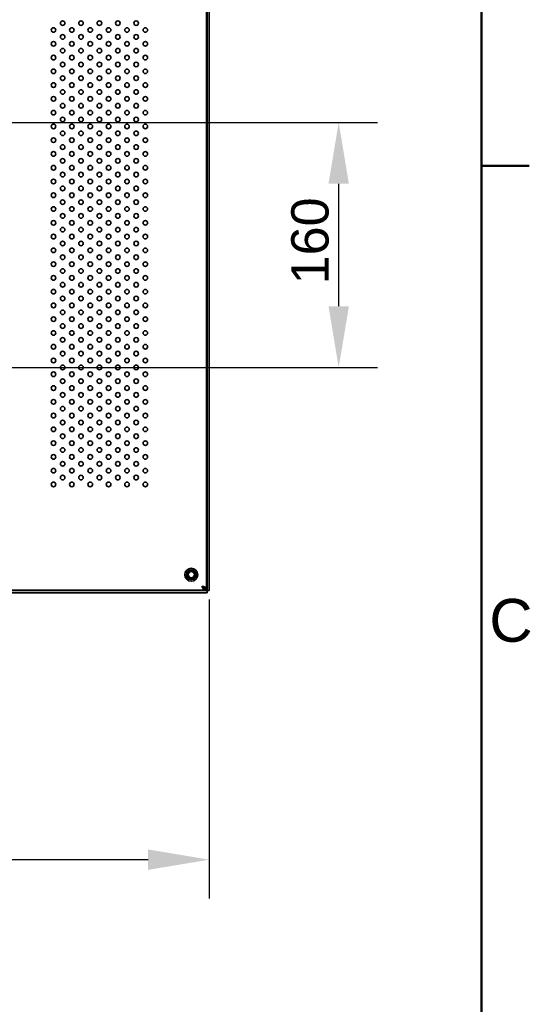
# Model space of a CAD drawing. Header units: millimetres. Extents: x 0 to 5110, y 0 to 2376.
# Tile 94 of 95: x 2978 to 3311, y 1234 to 1878. Entities that reach past the tile are written whole.
import ezdxf

# ---------------------------------------------------------------- set-up
doc = ezdxf.new("R2010")
doc.units = ezdxf.units.MM
doc.header["$LTSCALE"] = 8
for name, color, linetype, lineweight in [('Bemaßungen(ISO)', 7, 'Continuous', 18), ('Rahmen_0', 7, 'Continuous', 50), ('Rahmen_2', 7, 'Continuous', 50), ('Sichtbare Kanten(ISO)', 7, 'Continuous', 35)]:
    doc.layers.add(name, color=color, linetype=linetype, lineweight=lineweight)
doc.styles.add('Aktuell-BSI', font='arial.ttf')
doc.styles.add('Aktuell-ISOGroßer Text', font='arial.ttf')
doc.dimstyles.new('X.XXXGroßer Text', dxfattribs={"dimscale": 8, "dimtxt": 3.048, "dimasz": 5, "dimexe": 3.175, "dimexo": 0.75, "dimgap": 0.762, "dimtad": 1, "dimdec": 1, "dimrnd": 1e-08, "dimzin": 12, "dimtxsty": 'Aktuell-ISOGroßer Text', "dimcen": 0.09, "dimdle": 10, "dimclrd": 256, "dimclre": 256, "dimclrt": 7, "dimadec": 0, "dimazin": 3, "dimtfac": 0.656168, "dimtdec": 1, "dimtmove": 0, "dimatfit": 3, "dimfxl": 1, "dimtolj": 1, "dimlwd": 25, "dimlwe": 25, "dimarcsym": 0})

# ---------------------------------------------------------------- blocks, each defined once
blk = doc.blocks.new('Ränder Standardrahmen')
at = {"layer": 'Rahmen_0'}
blk.add_line((410, 222.75), (413.9, 222.75), dxfattribs=at)
at = {"layer": 'Rahmen_0', "flags": 128}
blk.add_lwpolyline([(10, 10), (10, 287), (410, 287), (410, 10), (10, 10)], dxfattribs=at)
at = {"layer": 'Rahmen_2', "insert": (410.639, 183.816), "char_height": 3.5, "attachment_point": 7, "style": 'Aktuell-BSI'}
blk.add_mtext('C', dxfattribs=at)
blk = doc.blocks.new('*D20')
at = {"layer": 'Bemaßungen(ISO)', "color": 250, "linetype": 'Continuous', "lineweight": 25, "true_color": 0x3f3f3f, "transparency": 16777216}
for p, q in [((2761.52, 1619.25), (2761.52, 1303.1)), ((3102.27, 1498.5), (3102.27, 1303.1)), ((3062.27, 1328.5), (2801.52, 1328.5))]:
    blk.add_line(p, q, dxfattribs=at)
at = {"layer": 'Bemaßungen(ISO)', "color": 250, "linetype": 'Continuous', "true_color": 0x3f3f3f, "transparency": 16777216}
for points in [[(2801.52, 1335.17), (2801.52, 1321.84), (2761.52, 1328.5)], [(3062.27, 1335.17), (3062.27, 1321.84), (3102.27, 1328.5)]]:
    blk.add_solid(points, dxfattribs=at)
at = {"layer": 'Defpoints', "color": 0, "linetype": 'Continuous', "transparency": 16777216}
for p in [(2761.52, 1625.25), (3102.27, 1504.5), (2761.52, 1328.5)]:
    blk.add_point(p, dxfattribs=at)
at = {"layer": 'Bemaßungen(ISO)', "color": 7, "linetype": 'Continuous', "lineweight": 25, "transparency": 16777216, "insert": (2864.92, 1363.91), "char_height": 24.384, "attachment_point": 1, "style": 'Aktuell-ISOGroßer Text'}
blk.add_mtext('\\A1;340,8', dxfattribs=at)
blk = doc.blocks.new('*D25')
at = {"layer": 'Bemaßungen(ISO)', "color": 250, "linetype": 'Continuous', "lineweight": 25, "true_color": 0x3f3f3f, "transparency": 16777216}
for p, q in [((2872.52, 1810.25), (3212.15, 1810.25)), ((3186.75, 1690.25), (3186.75, 1770.25)), ((2872.52, 1650.25), (3212.15, 1650.25))]:
    blk.add_line(p, q, dxfattribs=at)
at = {"layer": 'Bemaßungen(ISO)', "color": 250, "linetype": 'Continuous', "true_color": 0x3f3f3f, "transparency": 16777216}
for points in [[(3180.09, 1770.25), (3193.42, 1770.25), (3186.75, 1810.25)], [(3180.09, 1690.25), (3193.42, 1690.25), (3186.75, 1650.25)]]:
    blk.add_solid(points, dxfattribs=at)
at = {"layer": 'Defpoints', "color": 0, "linetype": 'Continuous', "transparency": 16777216}
for p in [(2866.52, 1810.25), (3186.75, 1810.25), (2866.52, 1650.25)]:
    blk.add_point(p, dxfattribs=at)
at = {"layer": 'Bemaßungen(ISO)', "color": 7, "linetype": 'Continuous', "lineweight": 25, "transparency": 16777216, "insert": (3155.76, 1704.5), "char_height": 24.384, "attachment_point": 1, "rotation": 90, "style": 'Aktuell-ISOGroßer Text'}
blk.add_mtext('\\A1;160', dxfattribs=at)

msp = doc.modelspace()

# ---------------------------------------------------------------- linework, layer by layer
at = {"layer": 'Sichtbare Kanten(ISO)'}
for p, q in [((3100.52, 2021.25), (3100.52, 1506.25)), ((3100.77, 2023), (3100.77, 1504.5)), ((3102.27, 2023), (3102.27, 1504.5)), ((3099.11, 1506.11), (3100.48, 1506.11)), ((3100.77, 1504.5), (2222.27, 1504.5)), ((3100.77, 1503), (2222.27, 1503)), ((3099.11, 1504.75), (2223.92, 1504.75)), ((3100.77, 1504.5), (3100.77, 1503)), ((3100.77, 1504.5), (3102.27, 1504.5))]:
    msp.add_line(p, q, dxfattribs=at)
for centre, radius in [((3006.52, 1875.25), 1.5), ((3018.52, 1875.25), 1.5), ((3030.52, 1875.25), 1.5), ((3042.52, 1875.25), 1.5), ((3054.52, 1875.25), 1.5), ((3000.52, 1870.75), 1.5), ((3006.52, 1866.25), 1.5), ((3012.52, 1870.75), 1.5), ((3018.52, 1866.25), 1.5), ((3024.52, 1870.75), 1.5), ((3030.52, 1866.25), 1.5), ((3036.52, 1870.75), 1.5), ((3042.52, 1866.25), 1.5), ((3048.52, 1870.75), 1.5), ((3054.52, 1866.25), 1.5), ((3060.52, 1870.75), 1.5), ((3000.52, 1861.75), 1.5), ((3012.52, 1861.75), 1.5), ((3024.52, 1861.75), 1.5), ((3036.52, 1861.75), 1.5), ((3048.52, 1861.75), 1.5), ((3060.52, 1861.75), 1.5), ((3000.52, 1852.75), 1.5), ((3006.52, 1857.25), 1.5), ((3012.52, 1852.75), 1.5), ((3018.52, 1857.25), 1.5), ((3024.52, 1852.75), 1.5), ((3030.52, 1857.25), 1.5), ((3036.52, 1852.75), 1.5), ((3042.52, 1857.25), 1.5), ((3048.52, 1852.75), 1.5), ((3054.52, 1857.25), 1.5), ((3060.52, 1852.75), 1.5), ((3006.52, 1848.25), 1.5), ((3018.52, 1848.25), 1.5), ((3030.52, 1848.25), 1.5), ((3042.52, 1848.25), 1.5), ((3054.52, 1848.25), 1.5), ((3000.52, 1843.75), 1.5), ((3006.52, 1839.25), 1.5), ((3012.52, 1843.75), 1.5), ((3018.52, 1839.25), 1.5), ((3024.52, 1843.75), 1.5), ((3030.52, 1839.25), 1.5), ((3036.52, 1843.75), 1.5), ((3042.52, 1839.25), 1.5), ((3048.52, 1843.75), 1.5), ((3054.52, 1839.25), 1.5), ((3060.52, 1843.75), 1.5), ((3000.52, 1834.75), 1.5), ((3012.52, 1834.75), 1.5), ((3024.52, 1834.75), 1.5), ((3036.52, 1834.75), 1.5), ((3048.52, 1834.75), 1.5), ((3060.52, 1834.75), 1.5), ((3006.52, 1830.25), 1.5), ((3018.52, 1830.25), 1.5), ((3030.52, 1830.25), 1.5), ((3042.52, 1830.25), 1.5), ((3054.52, 1830.25), 1.5), ((3000.52, 1825.75), 1.5), ((3006.52, 1821.25), 1.5), ((3012.52, 1825.75), 1.5), ((3018.52, 1821.25), 1.5), ((3024.52, 1825.75), 1.5), ((3030.52, 1821.25), 1.5), ((3036.52, 1825.75), 1.5), ((3042.52, 1821.25), 1.5), ((3048.52, 1825.75), 1.5), ((3054.52, 1821.25), 1.5), ((3060.52, 1825.75), 1.5), ((3000.52, 1816.75), 1.5), ((3012.52, 1816.75), 1.5), ((3024.52, 1816.75), 1.5), ((3036.52, 1816.75), 1.5), ((3048.52, 1816.75), 1.5), ((3060.52, 1816.75), 1.5), ((3000.52, 1807.75), 1.5), ((3006.52, 1812.25), 1.5), ((3012.52, 1807.75), 1.5), ((3018.52, 1812.25), 1.5), ((3024.52, 1807.75), 1.5), ((3030.52, 1812.25), 1.5), ((3036.52, 1807.75), 1.5), ((3042.52, 1812.25), 1.5), ((3048.52, 1807.75), 1.5), ((3054.52, 1812.25), 1.5), ((3060.52, 1807.75), 1.5), ((3006.52, 1803.25), 1.5), ((3018.52, 1803.25), 1.5), ((3030.52, 1803.25), 1.5), ((3042.52, 1803.25), 1.5), ((3054.52, 1803.25), 1.5), ((3000.52, 1798.75), 1.5), ((3006.52, 1794.25), 1.5), ((3012.52, 1798.75), 1.5), ((3018.52, 1794.25), 1.5), ((3024.52, 1798.75), 1.5), ((3030.52, 1794.25), 1.5), ((3036.52, 1798.75), 1.5), ((3042.52, 1794.25), 1.5), ((3048.52, 1798.75), 1.5), ((3054.52, 1794.25), 1.5), ((3060.52, 1798.75), 1.5), ((3000.52, 1789.75), 1.5), ((3012.52, 1789.75), 1.5), ((3024.52, 1789.75), 1.5), ((3036.52, 1789.75), 1.5), ((3048.52, 1789.75), 1.5), ((3060.52, 1789.75), 1.5), ((3006.52, 1785.25), 1.5), ((3018.52, 1785.25), 1.5), ((3030.52, 1785.25), 1.5), ((3042.52, 1785.25), 1.5), ((3054.52, 1785.25), 1.5), ((3000.52, 1780.75), 1.5), ((3006.52, 1776.25), 1.5), ((3012.52, 1780.75), 1.5), ((3018.52, 1776.25), 1.5), ((3024.52, 1780.75), 1.5), ((3030.52, 1776.25), 1.5), ((3036.52, 1780.75), 1.5), ((3042.52, 1776.25), 1.5), ((3048.52, 1780.75), 1.5), ((3054.52, 1776.25), 1.5), ((3060.52, 1780.75), 1.5), ((3000.52, 1771.75), 1.5), ((3012.52, 1771.75), 1.5), ((3024.52, 1771.75), 1.5), ((3036.52, 1771.75), 1.5), ((3048.52, 1771.75), 1.5), ((3060.52, 1771.75), 1.5), ((3000.52, 1762.75), 1.5), ((3006.52, 1767.25), 1.5), ((3012.52, 1762.75), 1.5), ((3018.52, 1767.25), 1.5), ((3024.52, 1762.75), 1.5), ((3030.52, 1767.25), 1.5), ((3036.52, 1762.75), 1.5), ((3042.52, 1767.25), 1.5), ((3048.52, 1762.75), 1.5), ((3054.52, 1767.25), 1.5), ((3060.52, 1762.75), 1.5), ((3006.52, 1758.25), 1.5), ((3018.52, 1758.25), 1.5), ((3030.52, 1758.25), 1.5), ((3042.52, 1758.25), 1.5), ((3054.52, 1758.25), 1.5), ((3000.52, 1753.75), 1.5), ((3006.52, 1749.25), 1.5), ((3012.52, 1753.75), 1.5), ((3018.52, 1749.25), 1.5), ((3024.52, 1753.75), 1.5), ((3030.52, 1749.25), 1.5), ((3036.52, 1753.75), 1.5), ((3042.52, 1749.25), 1.5), ((3048.52, 1753.75), 1.5), ((3054.52, 1749.25), 1.5), ((3060.52, 1753.75), 1.5), ((3000.52, 1744.75), 1.5), ((3012.52, 1744.75), 1.5), ((3024.52, 1744.75), 1.5), ((3036.52, 1744.75), 1.5), ((3048.52, 1744.75), 1.5), ((3060.52, 1744.75), 1.5), ((3006.52, 1740.25), 1.5), ((3018.52, 1740.25), 1.5), ((3030.52, 1740.25), 1.5), ((3042.52, 1740.25), 1.5), ((3054.52, 1740.25), 1.5), ((3000.52, 1735.75), 1.5), ((3006.52, 1731.25), 1.5), ((3012.52, 1735.75), 1.5), ((3018.52, 1731.25), 1.5), ((3024.52, 1735.75), 1.5), ((3030.52, 1731.25), 1.5), ((3036.52, 1735.75), 1.5), ((3042.52, 1731.25), 1.5), ((3048.52, 1735.75), 1.5), ((3054.52, 1731.25), 1.5), ((3060.52, 1735.75), 1.5), ((3000.52, 1726.75), 1.5), ((3012.52, 1726.75), 1.5), ((3024.52, 1726.75), 1.5), ((3036.52, 1726.75), 1.5), ((3048.52, 1726.75), 1.5), ((3060.52, 1726.75), 1.5), ((3000.52, 1717.75), 1.5), ((3006.52, 1722.25), 1.5), ((3012.52, 1717.75), 1.5), ((3018.52, 1722.25), 1.5), ((3024.52, 1717.75), 1.5), ((3030.52, 1722.25), 1.5), ((3036.52, 1717.75), 1.5), ((3042.52, 1722.25), 1.5), ((3048.52, 1717.75), 1.5), ((3054.52, 1722.25), 1.5), ((3060.52, 1717.75), 1.5), ((3006.52, 1713.25), 1.5), ((3018.52, 1713.25), 1.5), ((3030.52, 1713.25), 1.5), ((3042.52, 1713.25), 1.5), ((3054.52, 1713.25), 1.5), ((3000.52, 1708.75), 1.5), ((3006.52, 1704.25), 1.5), ((3012.52, 1708.75), 1.5), ((3018.52, 1704.25), 1.5), ((3024.52, 1708.75), 1.5), ((3030.52, 1704.25), 1.5), ((3036.52, 1708.75), 1.5), ((3042.52, 1704.25), 1.5), ((3048.52, 1708.75), 1.5), ((3054.52, 1704.25), 1.5), ((3060.52, 1708.75), 1.5), ((3000.52, 1699.75), 1.5), ((3012.52, 1699.75), 1.5), ((3024.52, 1699.75), 1.5), ((3036.52, 1699.75), 1.5), ((3048.52, 1699.75), 1.5), ((3060.52, 1699.75), 1.5), ((3006.52, 1695.25), 1.5), ((3018.52, 1695.25), 1.5), ((3030.52, 1695.25), 1.5), ((3042.52, 1695.25), 1.5), ((3054.52, 1695.25), 1.5), ((3000.52, 1690.75), 1.5), ((3006.52, 1686.25), 1.5), ((3012.52, 1690.75), 1.5), ((3018.52, 1686.25), 1.5), ((3024.52, 1690.75), 1.5), ((3030.52, 1686.25), 1.5), ((3036.52, 1690.75), 1.5), ((3042.52, 1686.25), 1.5), ((3048.52, 1690.75), 1.5), ((3054.52, 1686.25), 1.5), ((3060.52, 1690.75), 1.5), ((3000.52, 1681.75), 1.5), ((3012.52, 1681.75), 1.5), ((3024.52, 1681.75), 1.5), ((3036.52, 1681.75), 1.5), ((3048.52, 1681.75), 1.5), ((3060.52, 1681.75), 1.5), ((3000.52, 1672.75), 1.5), ((3006.52, 1677.25), 1.5), ((3012.52, 1672.75), 1.5), ((3018.52, 1677.25), 1.5), ((3024.52, 1672.75), 1.5), ((3030.52, 1677.25), 1.5), ((3036.52, 1672.75), 1.5), ((3042.52, 1677.25), 1.5), ((3048.52, 1672.75), 1.5), ((3054.52, 1677.25), 1.5), ((3060.52, 1672.75), 1.5), ((3006.52, 1668.25), 1.5), ((3018.52, 1668.25), 1.5), ((3030.52, 1668.25), 1.5), ((3042.52, 1668.25), 1.5), ((3054.52, 1668.25), 1.5), ((3000.52, 1663.75), 1.5), ((3006.52, 1659.25), 1.5), ((3012.52, 1663.75), 1.5), ((3018.52, 1659.25), 1.5), ((3024.52, 1663.75), 1.5), ((3030.52, 1659.25), 1.5), ((3036.52, 1663.75), 1.5), ((3042.52, 1659.25), 1.5), ((3048.52, 1663.75), 1.5), ((3054.52, 1659.25), 1.5), ((3060.52, 1663.75), 1.5), ((3000.52, 1654.75), 1.5), ((3012.52, 1654.75), 1.5), ((3024.52, 1654.75), 1.5), ((3036.52, 1654.75), 1.5), ((3048.52, 1654.75), 1.5), ((3060.52, 1654.75), 1.5), ((3006.52, 1650.25), 1.5), ((3018.52, 1650.25), 1.5), ((3030.52, 1650.25), 1.5), ((3042.52, 1650.25), 1.5), ((3054.52, 1650.25), 1.5), ((3000.52, 1645.75), 1.5), ((3006.52, 1641.25), 1.5), ((3012.52, 1645.75), 1.5), ((3018.52, 1641.25), 1.5), ((3024.52, 1645.75), 1.5), ((3030.52, 1641.25), 1.5), ((3036.52, 1645.75), 1.5), ((3042.52, 1641.25), 1.5), ((3048.52, 1645.75), 1.5), ((3054.52, 1641.25), 1.5), ((3060.52, 1645.75), 1.5), ((3000.52, 1636.75), 1.5), ((3012.52, 1636.75), 1.5), ((3024.52, 1636.75), 1.5), ((3036.52, 1636.75), 1.5), ((3048.52, 1636.75), 1.5), ((3060.52, 1636.75), 1.5), ((3000.52, 1627.75), 1.5), ((3006.52, 1632.25), 1.5), ((3012.52, 1627.75), 1.5), ((3018.52, 1632.25), 1.5), ((3024.52, 1627.75), 1.5), ((3030.52, 1632.25), 1.5), ((3036.52, 1627.75), 1.5), ((3042.52, 1632.25), 1.5), ((3048.52, 1627.75), 1.5), ((3054.52, 1632.25), 1.5), ((3060.52, 1627.75), 1.5), ((3006.52, 1623.25), 1.5), ((3018.52, 1623.25), 1.5), ((3030.52, 1623.25), 1.5), ((3042.52, 1623.25), 1.5), ((3054.52, 1623.25), 1.5), ((3000.52, 1618.75), 1.5), ((3006.52, 1614.25), 1.5), ((3012.52, 1618.75), 1.5), ((3018.52, 1614.25), 1.5), ((3024.52, 1618.75), 1.5), ((3030.52, 1614.25), 1.5), ((3036.52, 1618.75), 1.5), ((3042.52, 1614.25), 1.5), ((3048.52, 1618.75), 1.5), ((3054.52, 1614.25), 1.5), ((3060.52, 1618.75), 1.5), ((3000.52, 1609.75), 1.5), ((3012.52, 1609.75), 1.5), ((3024.52, 1609.75), 1.5), ((3036.52, 1609.75), 1.5), ((3048.52, 1609.75), 1.5), ((3060.52, 1609.75), 1.5), ((3006.52, 1605.25), 1.5), ((3018.52, 1605.25), 1.5), ((3030.52, 1605.25), 1.5), ((3042.52, 1605.25), 1.5), ((3054.52, 1605.25), 1.5), ((3000.52, 1600.75), 1.5), ((3006.52, 1596.25), 1.5), ((3012.52, 1600.75), 1.5), ((3018.52, 1596.25), 1.5), ((3024.52, 1600.75), 1.5), ((3030.52, 1596.25), 1.5), ((3036.52, 1600.75), 1.5), ((3042.52, 1596.25), 1.5), ((3048.52, 1600.75), 1.5), ((3054.52, 1596.25), 1.5), ((3060.52, 1600.75), 1.5), ((3000.52, 1591.75), 1.5), ((3012.52, 1591.75), 1.5), ((3024.52, 1591.75), 1.5), ((3036.52, 1591.75), 1.5), ((3048.52, 1591.75), 1.5), ((3060.52, 1591.75), 1.5), ((3000.52, 1582.75), 1.5), ((3006.52, 1587.25), 1.5), ((3012.52, 1582.75), 1.5), ((3018.52, 1587.25), 1.5), ((3024.52, 1582.75), 1.5), ((3030.52, 1587.25), 1.5), ((3036.52, 1582.75), 1.5), ((3042.52, 1587.25), 1.5), ((3048.52, 1582.75), 1.5), ((3054.52, 1587.25), 1.5), ((3060.52, 1582.75), 1.5), ((3006.52, 1578.25), 1.5), ((3018.52, 1578.25), 1.5), ((3030.52, 1578.25), 1.5), ((3042.52, 1578.25), 1.5), ((3054.52, 1578.25), 1.5), ((3000.52, 1573.75), 1.5), ((3012.52, 1573.75), 1.5), ((3024.52, 1573.75), 1.5), ((3036.52, 1573.75), 1.5), ((3048.52, 1573.75), 1.5), ((3060.52, 1573.75), 1.5), ((3090.52, 1514.75), 4.25), ((3090.52, 1514.75), 3.2), ((3090.52, 1514.75), 2.96), ((3090.52, 1514.75), 2.07)]:
    msp.add_circle(centre, radius, dxfattribs=at)
for points, knots in [([(3097.52, 1507.25), (3097.65, 1506.92), (3097.78, 1506.6), (3097.92, 1506.3), (3098.05, 1505.99), (3098.18, 1505.72), (3098.32, 1505.48), (3098.45, 1505.25), (3098.58, 1505.07), (3098.72, 1504.94), (3098.85, 1504.82), (3098.98, 1504.75), (3099.11, 1504.75)], [0, 0, 0, 0, 0.25, 0.25, 0.25, 0.5, 0.5, 0.5, 0.75, 0.75, 0.75, 1, 1, 1, 1]), ([(3099.11, 1506.25), (3099.01, 1506.25), (3098.91, 1506.27), (3098.71, 1506.32), (3098.62, 1506.37), (3098.45, 1506.46), (3098.38, 1506.5), (3098.25, 1506.59), (3098.18, 1506.64), (3098.02, 1506.78), (3097.92, 1506.87), (3097.72, 1507.06), (3097.62, 1507.15), (3097.52, 1507.25)], [-0.2243481, -0.2243481, -0.2243481, -0.2243481, -0.1822699, -0.1822699, -0.1401969, -0.1401969, -0.112174, -0.112174, -0.0841512, -0.0841512, -0.0420782, -0.0420782, 0, 0, 0, 0]), ([(3100.48, 1506.11), (3100.42, 1506.21), (3100.3, 1506.3), (3100.12, 1506.4), (3099.95, 1506.49), (3099.72, 1506.59), (3099.45, 1506.68), (3099.19, 1506.78), (3098.88, 1506.87), (3098.55, 1506.97), (3098.22, 1507.06), (3097.87, 1507.16), (3097.52, 1507.25)], [0, 0, 0, 0, 0.25, 0.25, 0.25, 0.5, 0.5, 0.5, 0.75, 0.75, 0.75, 1, 1, 1, 1]), ([(3097.52, 1507.25), (3097.69, 1507.16), (3097.87, 1507.06), (3098.03, 1506.97), (3098.2, 1506.87), (3098.35, 1506.78), (3098.49, 1506.68), (3098.62, 1506.59), (3098.73, 1506.49), (3098.82, 1506.4), (3098.86, 1506.35), (3098.89, 1506.31), (3098.92, 1506.27)], [0, 0, 0, 0, 0.25, 0.25, 0.25, 0.5, 0.5, 0.5, 0.75, 0.75, 0.75, 0.8615923, 0.8615923, 0.8615923, 0.8615923]), ([(3099.11, 1506.22), (3099.11, 1505.98), (3099.11, 1505.74), (3099.11, 1505.25), (3099.11, 1505), (3099.11, 1504.75)], [0.0029154, 0.0029154, 0.0029154, 0.0029154, 0.075, 0.075, 0.1499998, 0.1499998, 0.1499998, 0.1499998]), ([(3100.52, 1506.25), (3100.52, 1506.23), (3100.51, 1506.21), (3100.5, 1506.16), (3100.49, 1506.14), (3100.48, 1506.11)], [-0.05218479, -0.05218479, -0.05218479, -0.05218479, -0.02609235, -0.02609235, 0, 0, 0, 0]), ([(3100.77, 1504.5), (3100.77, 1504.59), (3100.74, 1504.67), (3100.69, 1504.75), (3100.64, 1504.84), (3100.57, 1504.92), (3100.47, 1505), (3100.38, 1505.09), (3100.27, 1505.17), (3100.15, 1505.25), (3100.03, 1505.34), (3099.9, 1505.42), (3099.77, 1505.5)], [0, 0, 0, 0, 0.25, 0.25, 0.25, 0.5, 0.5, 0.5, 0.75, 0.75, 0.75, 1, 1, 1, 1]), ([(3099.77, 1505.5), (3099.85, 1505.37), (3099.93, 1505.24), (3100.02, 1505.12), (3100.1, 1505), (3100.18, 1504.89), (3100.27, 1504.79), (3100.35, 1504.7), (3100.43, 1504.63), (3100.52, 1504.58), (3100.6, 1504.53), (3100.68, 1504.5), (3100.77, 1504.5)], [0, 0, 0, 0, 0.25, 0.25, 0.25, 0.5, 0.5, 0.5, 0.75, 0.75, 0.75, 1, 1, 1, 1])]:
    msp.add_open_spline(points, degree=3, knots=knots, dxfattribs=at)

# ---------------------------------------------------------------- block references
at = {"xscale": 8, "yscale": 8, "zscale": 8}
msp.add_blockref('Ränder Standardrahmen', (0, 0), dxfattribs=at)

# ---------------------------------------------------------------- dimensions: what is measured, and where the dimension line sits
at = {"layer": 'Bemaßungen(ISO)', "color": 250, "linetype": 'Continuous', "lineweight": 25, "true_color": 0x3f3f3f}
for base, p1, p2, angle, picture, middle in [((3186.75, 1810.25), (2866.52, 1650.25), (2866.52, 1810.25), 90, '*D25', (3186.75, 1730.25)), ((2761.51733243, 1328.50183235), (3102.26733243, 1504.50183235), (2761.51733243, 1625.25183235), 180, '*D20', (2906.07746341, 1328.50183235))]:
    dim = msp.add_linear_dim(base=base, p1=p1, p2=p2, angle=angle, dimstyle='X.XXXGroßer Text', override={"dimdec": 1, "dimtp": 0, "dimtm": 0, "dimtdec": 1, "dimtofl": 0, "dimatfit": 1}, dxfattribs=at)
    dim.commit()
    dim.dimension.update_dxf_attribs({"geometry": picture, "text_midpoint": middle, "dimtype": 160})

doc.saveas('drawing.dxf')
